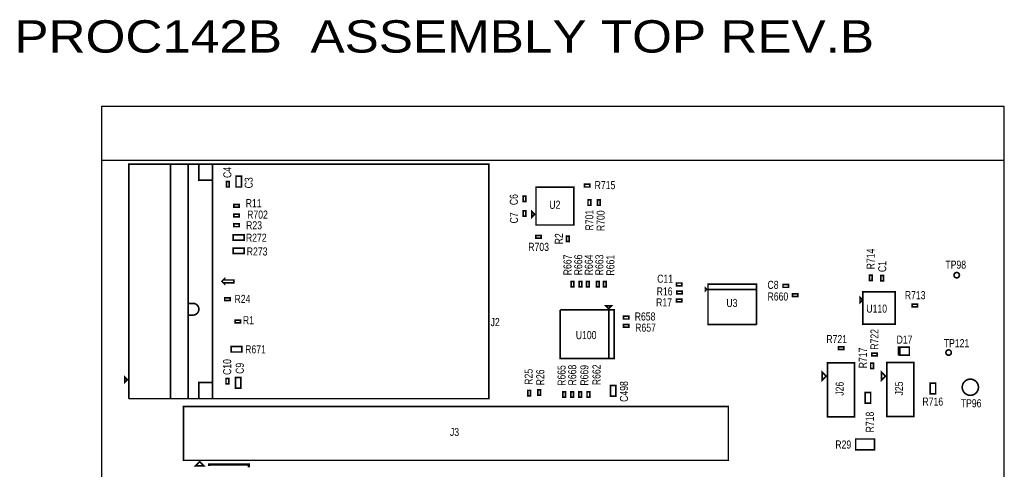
# Model space of a CAD drawing. Extents: x -19 to 106, y -45 to 160.
# Tile 21 of 21: x -12 to 81, y 117 to 160. Entities that reach past the tile are written whole.
import ezdxf
from ezdxf.enums import TextEntityAlignment as Align

# ---------------------------------------------------------------- set-up
doc = ezdxf.new("R2010")
doc.units = 0
for name, color, linetype in [('BG_OUTLINE', 95, 'CONTINUOUS'), ('PG_ASSEMBLY_TOP', 120, 'CONTINUOUS'), ('RD_ASSEMBLY_TOP', 120, 'CONTINUOUS')]:
    doc.layers.add(name, color=color, linetype=linetype)

msp = doc.modelspace()

# ---------------------------------------------------------------- linework, layer by layer
at = {"layer": 'BG_OUTLINE'}
msp.add_lwpolyline([(81.190084, 146.286728), (81.190084, 151.366728), (-3.809746, 151.366728), (-3.809746, 146.286728)], dxfattribs=at)
msp.add_lwpolyline([(-3.809746, -3.81), (81.190084, -3.81), (81.190084, 146.286728), (-3.809746, 146.286728)], close=True, dxfattribs=at)
at = {"layer": 'PG_ASSEMBLY_TOP', "const_width": 0.1524}
for points in [[(4.3307, 145.951956), (4.3307, 132.82803), (4.79679, 132.82803, -0.41423), (5.3467, 132.277866, -0.414116), (4.79679, 131.727956), (4.3307, 131.727956), (4.3307, 123.853956), (-1.2573, 123.853956)], [(76.962, 135.4836, 1), (76.454, 135.4836, 1), (76.962, 135.4836)], [(76.2, 128.1938, 1), (75.692, 128.1938, 1), (76.2, 128.1938)], [(78.75397, 124.92736, 1), (77.22997, 124.92736, 1), (78.75397, 124.92736)]]:
    msp.add_lwpolyline(points, format="xyb", dxfattribs=at)
at = {"layer": 'PG_ASSEMBLY_TOP'}
for points, const_width in [([(-1.2573, 123.853956), (-1.2573, 145.951956), (5.3467, 145.951956), (5.3467, 144.427956), (6.6167, 144.427956), (6.6167, 125.377956), (5.3467, 125.377956), (5.3467, 123.853956), (4.3307, 123.853956), (4.3307, 145.951956)], 0.1524), ([(6.6167, 145.951956), (6.6167, 123.853956), (2.6797, 123.853956)], 0.1524), ([(2.6797, 123.853956), (2.6797, 145.951956), (32.6517, 145.951956), (32.6517, 123.853956), (6.6167, 123.853956), (6.6167, 145.951956)], 0.1524), ([(9.3472, 143.7894), (9.3472, 144.8054), (8.8392, 144.8054), (8.8392, 143.7894), (9.3472, 143.7894)], 0.1524), ([(7.9502, 144.2974), (7.9502, 143.7894), (8.2042, 143.7894), (8.2042, 144.2974), (7.9502, 144.2974)], 0.1524), ([(37.09162, 140.211302), (40.64762, 140.211302), (40.64762, 143.767302), (37.09162, 143.767302), (37.09162, 140.211302)], 0.1524), ([(41.64584, 143.790416), (42.15384, 143.790416), (42.15384, 144.044416), (41.64584, 144.044416), (41.64584, 143.790416)], 0.1524), ([(36.14039, 142.424404), (36.14039, 142.932404), (35.88639, 142.932404), (35.88639, 142.424404), (36.14039, 142.424404)], 0.1524), ([(8.629142, 141.8844), (9.137142, 141.8844), (9.137142, 142.1384), (8.629142, 142.1384), (8.629142, 141.8844)], 0.1524), ([(42.24274, 142.061692), (42.24274, 142.569692), (41.98874, 142.569692), (41.98874, 142.061692), (42.24274, 142.061692)], 0.1524), ([(42.87774, 142.569692), (42.87774, 142.061692), (43.13174, 142.061692), (43.13174, 142.569692), (42.87774, 142.569692)], 0.1524), ([(9.137142, 141.224), (8.629142, 141.224), (8.629142, 140.97), (9.137142, 140.97), (9.137142, 141.224)], 0.1524), ([(35.88639, 141.5542), (35.88639, 141.0462), (36.14039, 141.0462), (36.14039, 141.5542), (35.88639, 141.5542)], 0.1524), ([(36.96462, 141.227302), (36.71062, 141.481302), (36.71062, 140.973302), (36.96462, 141.227302)], 0.1524), ([(9.137142, 140.3096), (8.629142, 140.3096), (8.629142, 140.0556), (9.137142, 140.0556), (9.137142, 140.3096)], 0.1524), ([(8.5852, 138.7856), (9.6012, 138.7856), (9.6012, 139.2936), (8.5852, 139.2936), (8.5852, 138.7856)], 0.1524), ([(37.577522, 139.229084), (37.069522, 139.229084), (37.069522, 138.975084), (37.577522, 138.975084), (37.577522, 139.229084)], 0.1524), ([(40.20693, 138.66368), (40.20693, 139.17168), (39.95293, 139.17168), (39.95293, 138.66368), (40.20693, 138.66368)], 0.1524), ([(9.6012, 138.0236), (8.5852, 138.0236), (8.5852, 137.5156), (9.6012, 137.5156), (9.6012, 138.0236)], 0.1524), ([(68.503292, 135.4836), (68.503292, 134.9756), (68.757292, 134.9756), (68.757292, 135.4836), (68.503292, 135.4836)], 0.1524), ([(69.5706, 135.4582), (69.5706, 134.9502), (69.8246, 134.9502), (69.8246, 135.4582), (69.5706, 135.4582)], 0.1524), ([(7.5057, 134.902956), (7.7597, 134.648956), (7.7597, 134.775956), (8.6487, 134.775956), (8.6487, 135.029956), (7.7597, 135.029956), (7.7597, 135.156956), (7.5057, 134.902956)], 0.1524), ([(40.3987, 134.89051), (40.3987, 134.38251), (40.6527, 134.38251), (40.6527, 134.89051), (40.3987, 134.89051)], 0.1524), ([(41.1607, 134.89051), (41.1607, 134.38251), (41.4147, 134.38251), (41.4147, 134.89051), (41.1607, 134.89051)], 0.1524), ([(41.8465, 134.89051), (41.8465, 134.38251), (42.1005, 134.38251), (42.1005, 134.89051), (41.8465, 134.89051)], 0.1524), ([(43.0403, 134.38251), (43.0403, 134.89051), (42.7863, 134.89051), (42.7863, 134.38251), (43.0403, 134.38251)], 0.1524), ([(43.4467, 134.89051), (43.4467, 134.38251), (43.7007, 134.38251), (43.7007, 134.89051), (43.4467, 134.89051)], 0.1524), ([(50.3174, 134.493), (50.8254, 134.493), (50.8254, 134.747), (50.3174, 134.747), (50.3174, 134.493)], 0.1524), ([(53.1622, 134.1374), (53.0352, 134.2644), (53.0352, 134.0104), (53.1622, 134.1374)], 0.1524), ([(57.8612, 130.8354), (57.8612, 134.6454), (53.2892, 134.6454), (53.2892, 134.1374), (57.8612, 134.1374)], 0.1524), ([(60.8584, 134.5946), (60.3504, 134.5946), (60.3504, 134.3406), (60.8584, 134.3406), (60.8584, 134.5946)], 0.1524), ([(50.3428, 133.731), (50.8508, 133.731), (50.8508, 133.985), (50.3428, 133.985), (50.3428, 133.731)], 0.1524), ([(57.8612, 134.1374), (53.2892, 134.1374), (53.2892, 130.8354), (57.8612, 130.8354)], 0.1524), ([(61.2394, 133.477), (61.7474, 133.477), (61.7474, 133.731), (61.2394, 133.731), (61.2394, 133.477)], 0.1524), ([(67.856354, 130.856228), (70.904354, 130.856228), (70.904354, 133.904228), (67.856354, 133.904228), (67.856354, 130.856228)], 0.1524), ([(7.7724, 133.096), (8.2804, 133.096), (8.2804, 133.35), (7.7724, 133.35), (7.7724, 133.096)], 0.1524), ([(43.942, 132.334), (44.196, 132.588), (43.688, 132.588), (43.942, 132.334)], 0.1524), ([(50.8254, 133.223), (50.3174, 133.223), (50.3174, 132.969), (50.8254, 132.969), (50.8254, 133.223)], 0.1524), ([(67.602354, 133.396228), (67.602354, 132.888228), (67.856354, 133.142228), (67.602354, 133.396228)], 0.1524), ([(72.517, 132.503164), (73.025, 132.503164), (73.025, 132.757164), (72.517, 132.757164), (72.517, 132.503164)], 0.1524), ([(43.942, 127.635), (43.942, 132.207), (39.37, 132.207)], 0.1524), ([(39.37, 132.207), (39.37, 127.635), (44.45, 127.635), (44.45, 132.207), (43.942, 132.207), (43.942, 127.635)], 0.1524), ([(45.825156, 131.612386), (45.317156, 131.612386), (45.317156, 131.358386), (45.825156, 131.358386), (45.825156, 131.612386)], 0.1524), ([(8.763, 130.9878), (9.271, 130.9878), (9.271, 131.2418), (8.763, 131.2418), (8.763, 130.9878)], 0.1524), ([(45.317156, 130.596386), (45.825156, 130.596386), (45.825156, 130.850386), (45.317156, 130.850386), (45.317156, 130.596386)], 0.1524), ([(8.380476, 128.24714), (9.396476, 128.24714), (9.396476, 128.75514), (8.380476, 128.75514), (8.380476, 128.24714)], 0.1524), ([(65.582292, 128.4732), (66.090292, 128.4732), (66.090292, 128.7272), (65.582292, 128.7272), (65.582292, 128.4732)], 0.1524), ([(68.706492, 127.889), (69.214492, 127.889), (69.214492, 128.143), (68.706492, 128.143), (68.706492, 127.889)], 0.1524), ([(71.231506, 127.9398), (72.247506, 127.9398), (72.247506, 128.7018), (71.358506, 128.7018), (71.358506, 127.9398)], 0.1524), ([(71.358506, 127.9398), (71.358506, 128.7018), (71.231506, 128.7018), (71.231506, 127.9398)], 0.1524), ([(67.0814, 122.1486), (67.0814, 127.2286), (64.5414, 127.2286), (64.5414, 122.1486), (67.0814, 122.1486)], 0.1524), ([(68.6054, 127.2032), (68.6054, 126.6952), (68.8594, 126.6952), (68.8594, 127.2032), (68.6054, 127.2032)], 0.1524), ([(72.6694, 122.174), (72.6694, 127.254), (70.1294, 127.254), (70.1294, 122.174), (72.6694, 122.174)], 0.1524), ([(64.4144, 125.9586), (64.0334, 125.5776), (64.0334, 126.3396), (64.4144, 125.9586)], 0.1524), ([(70.0024, 125.984), (69.6214, 125.603), (69.6214, 126.365), (70.0024, 125.984)], 0.1524), ([(-1.3843, 125.631956), (-1.6383, 125.377956), (-1.6383, 125.885956), (-1.3843, 125.631956)], 0.1524), ([(8.1534, 125.2474), (8.1534, 125.7554), (7.8994, 125.7554), (7.8994, 125.2474), (8.1534, 125.2474)], 0.1524), ([(8.7884, 125.857), (8.7884, 124.841), (9.2964, 124.841), (9.2964, 125.857), (8.7884, 125.857)], 0.1524), ([(44.605448, 124.078492), (44.605448, 125.094492), (44.097448, 125.094492), (44.097448, 124.078492), (44.605448, 124.078492)], 0.1524), ([(74.2188, 125.3236), (74.2188, 124.3076), (74.7268, 124.3076), (74.7268, 125.3236), (74.2188, 125.3236)], 0.1524), ([(36.328858, 124.635768), (36.328858, 124.127768), (36.582858, 124.127768), (36.582858, 124.635768), (36.328858, 124.635768)], 0.1524), ([(37.268658, 124.686568), (37.268658, 124.178568), (37.522658, 124.178568), (37.522658, 124.686568), (37.268658, 124.686568)], 0.1524), ([(39.863014, 123.998482), (39.863014, 124.506482), (39.609014, 124.506482), (39.609014, 123.998482), (39.863014, 123.998482)], 0.1524), ([(40.625014, 123.998482), (40.625014, 124.506482), (40.371014, 124.506482), (40.371014, 123.998482), (40.625014, 123.998482)], 0.1524), ([(41.387014, 123.998482), (41.387014, 124.506482), (41.133014, 124.506482), (41.133014, 123.998482), (41.387014, 123.998482)], 0.1524), ([(42.149014, 123.998482), (42.149014, 124.506482), (41.895014, 124.506482), (41.895014, 123.998482), (42.149014, 123.998482)], 0.1524), ([(68.0974, 124.4346), (68.0974, 123.4186), (68.6054, 123.4186), (68.6054, 124.4346), (68.0974, 124.4346)], 0.1524), ([(3.893058, 118.04396), (55.201058, 118.04396), (55.201058, 123.12396), (3.893058, 123.12396), (3.893058, 118.04396)], 0.1524), ([(68.973192, 120.05056), (67.195192, 120.05056), (67.195192, 119.03456), (68.973192, 119.03456), (68.973192, 120.05056)], 0.1524), ([(5.417058, 117.91696), (5.036058, 117.53596), (5.798058, 117.53596), (5.417058, 117.91696)], 0.1524), ([(6.3246, 117.5004), (6.3246, 117.6528), (10.0584, 117.6528), (10.0584, 117.3988)], 0.2286)]:
    msp.add_lwpolyline(points, dxfattribs=dict(at, const_width=const_width))

# ---------------------------------------------------------------- texts
at = {"layer": 'PG_ASSEMBLY_TOP', "width": 1.183333}
msp.add_text('PROC142B  ASSEMBLY TOP REV.B', height=3.048, dxfattribs=at).set_placement((-12.02563, 156.44876))
at = {"layer": 'RD_ASSEMBLY_TOP', "width": 0.8}
for s, p in [('C4', (8.4074, 145.161)), ('C6', (35.37839, 142.602204)), ('C7', (35.397186, 140.87856)), ('R701', (42.4942, 140.6652)), ('R700', (43.561, 140.6144)), ('R2', (39.624, 138.9126)), ('R667', (40.4368, 136.4488)), ('R666', (41.4528, 136.4488)), ('R664', (42.4434, 136.4488)), ('R663', (43.434, 136.4488)), ('R661', (44.4754, 136.4234)), ('R714', (68.9864, 137.0076)), ('C1', (70.0786, 136.2964)), ('R722', (69.342, 129.4384)), ('R717', (68.2498, 127.6858)), ('C10', (8.387842, 126.832106)), ('R25', (36.7792, 125.9078)), ('R26', (37.8714, 125.857)), ('R665', (39.878, 126.0348)), ('R668', (40.883078, 126.074932)), ('R669', (42.026078, 126.05131)), ('R662', (43.169586, 126.098554))]:
    msp.add_text(s, height=0.762, rotation=90, dxfattribs=at).set_placement(p, align=Align.CENTER)
for s, p in [('C3', (10.414, 143.6624)), ('C9', (9.5758, 126.1872)), ('C498', (45.755052, 123.551188)), ('J26', (66.0654, 124.1298)), ('J25', (71.6534, 124.1552)), ('R718', (68.9102, 120.6754))]:
    msp.add_text(s, height=0.762, rotation=90, dxfattribs=at).set_placement(p)
for s, p in [('R715', (43.5864, 143.5862)), ('R11', (10.50417, 141.88694)), ('U2', (38.86962, 141.735302)), ('R702', (10.864342, 140.80998)), ('R23', (10.541, 139.8016)), ('R703', (37.338, 137.7696)), ('C11', (49.2506, 134.7724)), ('C8', (59.4106, 134.1882)), ('R24', (9.4488, 132.8674)), ('R16', (49.1998, 133.5786)), ('R660', (59.8678, 133.096)), ('R713', (72.7964, 133.223)), ('R17', (49.149, 132.5372)), ('R658', (47.361856, 131.212082)), ('R1', (10.0076, 130.8608)), ('R657', (47.408084, 130.160268)), ('U100', (41.811702, 129.457196)), ('R721', (65.404492, 129.0828))]:
    msp.add_text(s, height=0.762, dxfattribs=at).set_placement(p, align=Align.CENTER)
for s, p in [('R272', (9.779, 138.6332)), ('R273', (9.8552, 137.3378)), ('TP98', (75.6412, 136.0932)), ('U3', (55.0164, 132.4864)), ('U110', (68.199, 131.953)), ('J2', (32.8168, 130.683)), ('R671', (9.7028, 128.1176)), ('D17', (71.0438, 129.032)), ('TP121', (75.4888, 128.7018)), ('R716', (73.4822, 123.19)), ('TP96', (77.089, 123.0376)), ('J3', (28.988258, 120.32996)), ('R29', (65.278, 119.1514))]:
    msp.add_text(s, height=0.762, dxfattribs=at).set_placement(p)

doc.saveas('drawing.dxf')
